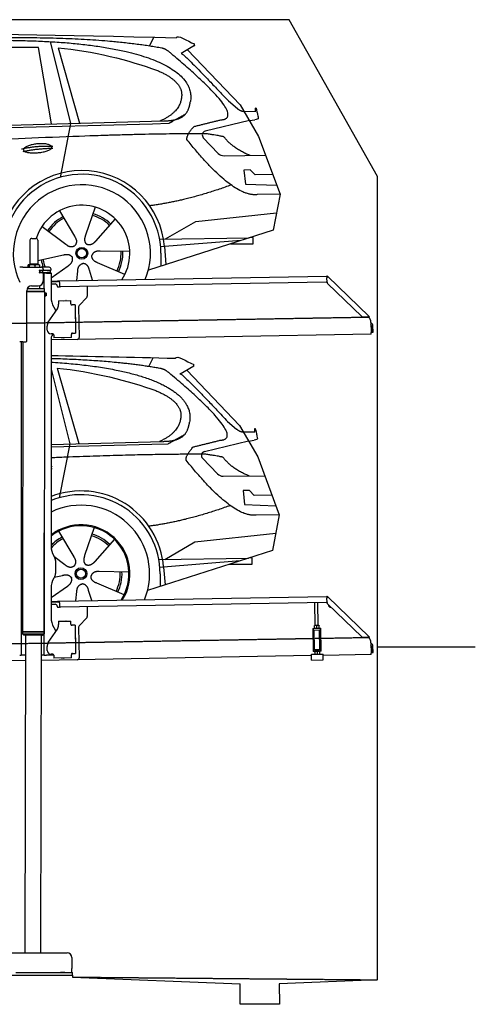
# Model space of a CAD drawing. Header units: millimetres. Extents: x 1073 to 6773, y 6341 to 11366.
# Tile 4 of 4: x 4448 to 6773, y 6341 to 11366. Entities that reach past the tile are written whole.
import ezdxf

# ---------------------------------------------------------------- set-up
doc = ezdxf.new("R2010")
doc.units = ezdxf.units.MM
doc.linetypes.add('GEN3', pattern=[6.25, 5, -1.25])
doc.layers.get('0').update_dxf_attribs({"lineweight": 25})
doc.layers.add('3', color=6, linetype='GEN3', lineweight=25)
doc.layers.add('Car', color=10, linetype='Continuous', lineweight=25)

msp = doc.modelspace()

# ---------------------------------------------------------------- linework, layer by layer
for p, q in [((5822.8, 11365.9), (2672.8, 11365.9)), ((6272.8, 10565.9), (5822.8, 11365.9)), ((6272.8, 8165.9), (6272.8, 10565.9)), ((4499.6, 10240), (4499.6, 10120)), ((4509.6, 10250), (4529.6, 10250)), ((4539.6, 10240), (4539.6, 10120)), ((4463.6, 10102.5), (4447.6, 10102.5)), ((4463.6, 10102.5), (4557.6, 10102.5)), ((4489.6, 10112.5), (4489.6, 10102.5)), ((4492.1, 10115), (4491.6, 10114.7)), ((4492.5, 10115), (4492.1, 10115)), ((4510.3, 10115), (4492.5, 10115)), ((4495.4, 10112.5), (4495.4, 10102.5)), ((4499.6, 10120), (4539.6, 10120)), ((4501.6, 10115), (4501.6, 10120)), ((4537.4, 10115), (4510.3, 10115)), ((4525.3, 10112.5), (4525.3, 10102.5)), ((4547.1, 10115), (4537.4, 10115)), ((4537.6, 10115), (4537.6, 10120)), ((4547.1, 10115), (4547.5, 10114.7)), ((4549.5, 10112.5), (4549.5, 10102.5)), ((4597.6, 10102.5), (4557.6, 10102.5)), ((4548.7, 10074), (4548.6, 10074)), ((4550.6, 10086), (4548.7, 10086)), ((4550.6, 10074), (4548.7, 10074)), ((4549.6, 10076.6), (4549.6, 10083.8)), ((4550.6, 10086), (4551.6, 10086)), ((4550.6, 10086), (4550.6, 10074)), ((4551.6, 10074), (4550.6, 10074)), ((4564.6, 10086), (4551.6, 10086)), ((4552.2, 10074), (4551.6, 10074)), ((4552.2, 10086.5), (4564.6, 10086.5)), ((4564.6, 10074), (4552.2, 10074)), ((4564.6, 10086), (4565.6, 10086)), ((4565.6, 10074), (4564.6, 10074)), ((4567.7, 10086), (4565.6, 10086)), ((4565.6, 10074), (4565.6, 10086)), ((4565.6, 10074), (4567.7, 10074)), ((4567.6, 10092.5), (4567.6, 10089.5)), ((4567.6, 10071), (4567.6, 10032.5)), ((4603.4, 10086), (4567.7, 10086)), ((4603.4, 10074), (4567.7, 10074)), ((4572.6, 9993.9), (4572.6, 10072.5)), ((4584.6, 10072.5), (4572.6, 10072.5)), ((4584.6, 10072.5), (4606.6, 10072.5)), ((4592.2, 10086.5), (4604.6, 10086.5)), ((4603.4, 10086), (4605.6, 10086)), ((4605.6, 10074), (4603.4, 10074)), ((4605.6, 10074), (4605.6, 10086)), ((4607.6, 10089.5), (4607.6, 10092.5)), ((4607.6, 10071.5), (4607.6, 9949.5)), ((4651, 10033), (6015.8, 10056.8)), ((6017, 10058.5), (6015.6, 10057.1)), ((6017.4, 10055.4), (6015.6, 10057.1)), ((6016, 10050), (6015.8, 10056.8)), ((6017, 10058.5), (6018.8, 10056.8)), ((6018.9, 10053.9), (6017.4, 10055.4)), ((6018.8, 10056.8), (6020.3, 10055.3)), ((6018.9, 10053.9), (6019.2, 10054.3)), ((6019.2, 10054.3), (6020.3, 10055.3)), ((6020.3, 10055.3), (6229.5, 9853.3)), ((4508.6, 10007.5), (4542.6, 10007.5)), ((4549.6, 9993.9), (4549.6, 10008.5)), ((4607.6, 10032.3), (4641, 10032.8)), ((4641.1, 10028.8), (4607.6, 10028.3)), ((4607.6, 10017.2), (4628.8, 10017.6)), ((4639, 10007.8), (4639, 10006.8)), ((4641, 10032.8), (4651, 10033)), ((4651.1, 10029), (4641.1, 10028.8)), ((4644.1, 10001.9), (4649.1, 10002)), ((4651.2, 10025), (4651, 10033)), ((4651.2, 10025), (4651.5, 10008)), ((6011.4, 10026.8), (4656.6, 10003.1)), ((4791.5, 10005.5), (4792.4, 9954.6)), ((6016.1, 10025.9), (6015.7, 10048.4)), ((6193, 9851), (6019.2, 10018.9)), ((4483.6, 9725.5), (4483.6, 9982.5)), ((4483.6, 9980.8), (4574.5, 9980.6)), ((4483.6, 9979), (4571.5, 9978.9)), ((4571.5, 9978.9), (4483.6, 9979)), ((4574.5, 9977.2), (4483.6, 9977.3)), ((4486.4, 9994), (4574.6, 9993.9)), ((4489.6, 9994), (4489.6, 9998.7)), ((4571.5, 9978.9), (4574.5, 9980.6)), ((4571.5, 9978.9), (4574.5, 9977.2)), ((4572.6, 9978.3), (4572.6, 9979.5)), ((4574.5, 9956.4), (4574.1, 9672.9)), ((4574.5, 9980.6), (4574.6, 9993.9)), ((4574.5, 9977.2), (4574.5, 9971.4)), ((4574.5, 9971.4), (4581.5, 9971.4)), ((4574.5, 9956.4), (4581.5, 9956.4)), ((4581.5, 9956.4), (4581.5, 9971.4)), ((4582.5, 9970.4), (4581.5, 9971.4)), ((4582.5, 9957.4), (4581.5, 9956.4)), ((4582.5, 9970.4), (4582.5, 9957.4)), ((4621, 9899.5), (4632.4, 9879.7)), ((4645.3, 9930.9), (4708.3, 9932)), ((4645.3, 9930.9), (4645.6, 9914.9)), ((4645.7, 9910.7), (4645.6, 9914.9)), ((4669.8, 9931.8), (4683.8, 9932.1)), ((4708.6, 9916), (4708.3, 9932)), ((4708.6, 9916), (4708.6, 9915)), ((4713.7, 9910.1), (4714.7, 9910.1)), ((4730.7, 9910.4), (4714.7, 9910.1)), ((4730.7, 9910.4), (4733.2, 9766.4)), ((4748.4, 9900.5), (4751.1, 9744.7)), ((4789.6, 9947.5), (4751.2, 9907.7)), ((4593.6, 9822.1), (4639.7, 9890.5)), ((6228.5, 9852.3), (6228.1, 9851.9)), ((6229.6, 9850.4), (6228.1, 9851.9)), ((6229.5, 9853.3), (6228.5, 9852.3)), ((6229.5, 9853.3), (6231, 9851.9)), ((6231.4, 9848.7), (6229.6, 9850.4)), ((6231, 9851.9), (6232.8, 9850.1)), ((6231.4, 9848.7), (6232.8, 9850.1)), ((4587.9, 9781.9), (4587.6, 9801.9)), ((4732.3, 9845.4), (4732.6, 9831.4)), ((6222.7, 9848.5), (6200.2, 9848.1)), ((6240, 9820), (6240.9, 9768.7)), ((6242.3, 9803.2), (6242.9, 9770.8)), ((6250.9, 9771), (6250.3, 9803.3)), ((4616.3, 9762.4), (4608.3, 9762.2)), ((4621.4, 9757.5), (4621.6, 9742.5)), ((4711.3, 9761), (4711.3, 9760)), ((4711.6, 9744), (4711.3, 9760)), ((4717.2, 9766.1), (4716.2, 9766.1)), ((4717.2, 9766.1), (4733.2, 9766.4)), ((6241, 9760.7), (4741.3, 9734.5)), ((6241, 9760.7), (6240.9, 9768.7)), ((6242.9, 9770.8), (6250.9, 9771)), ((4463.6, 9722.5), (4447.6, 9722.5)), ((4455.6, 9719.5), (4455.6, 9722.5)), ((4455.6, 9722.5), (4455.6, 8147.5)), ((4464.1, 9722.5), (4461.8, 8242.1)), ((4463.6, 9722.5), (4480.6, 9722.5)), ((4607.6, 9739.5), (4607.6, 9670.8)), ((4741.3, 9734.5), (4607.6, 9732.2)), ((4711.6, 9744), (4621.6, 9742.5)), ((4673.6, 9742.9), (4659.6, 9742.6)), ((4574, 9694.9), (4571.8, 8241.9)), ((4607.6, 9696.8), (4607.6, 8679.1)), ((4572.6, 8122.5), (4572.6, 8747)), ((4621, 8629.1), (4627.2, 8618.3)), ((4630.6, 8605.8), (4630.6, 8539.2)), ((4627.2, 8526.7), (4621, 8515.8)), ((4607.6, 8465.8), (4607.6, 8314.5)), ((4607.6, 8397.3), (4641, 8397.8)), ((4641.1, 8393.8), (4607.6, 8393.3)), ((4641, 8397.8), (4651, 8398)), ((4651.1, 8394), (4641.1, 8393.8)), ((4651, 8398), (6015.8, 8421.8)), ((4651.2, 8390), (4651, 8398)), ((6011.4, 8391.8), (4656.6, 8368.1)), ((6017, 8423.5), (6015.6, 8422.1)), ((6017.4, 8420.4), (6015.6, 8422.1)), ((6016.1, 8390.9), (6015.7, 8413.4)), ((6016, 8415), (6015.8, 8421.8)), ((6017, 8423.5), (6018.8, 8421.8)), ((6018.9, 8418.9), (6017.4, 8420.4)), ((6018.8, 8421.8), (6020.3, 8420.3)), ((6018.9, 8418.9), (6019.2, 8419.3)), ((6019.2, 8419.3), (6020.3, 8420.3)), ((6020.3, 8420.3), (6229.5, 8218.3)), ((4607.6, 8382.2), (4628.8, 8382.6)), ((4639, 8372.8), (4639, 8371.8)), ((4644.1, 8366.9), (4649.1, 8367)), ((4651.2, 8390), (4651.5, 8373)), ((4791.5, 8370.5), (4792.4, 8319.6)), ((5955.4, 8274.1), (5953.4, 8390.7)), ((5971.4, 8274.3), (5969.4, 8391)), ((6193, 8216), (6019.2, 8383.9)), ((4645.3, 8295.9), (4708.3, 8297)), ((4645.3, 8295.9), (4645.6, 8279.9)), ((4669.8, 8296.8), (4683.8, 8297.1)), ((4708.6, 8281), (4708.3, 8297)), ((4789.6, 8312.5), (4751.2, 8272.7)), ((4571.8, 8241.9), (4461.8, 8242.1)), ((4461.8, 8242.1), (4571.8, 8241.9)), ((4461.8, 8242.1), (4461.8, 8231.1)), ((4571.8, 8241.9), (4571.8, 8230.9)), ((4593.6, 8187.1), (4639.7, 8255.5)), ((4621, 8264.5), (4632.4, 8244.7)), ((4645.7, 8275.7), (4645.6, 8279.9)), ((4708.6, 8281), (4708.6, 8280)), ((4713.7, 8275.1), (4714.7, 8275.1)), ((4730.7, 8275.4), (4714.7, 8275.1)), ((4730.7, 8275.4), (4733.2, 8131.4)), ((4748.4, 8265.5), (4751.1, 8109.7)), ((5943.7, 8259), (5948.7, 8259.1)), ((5943.7, 8259), (5943.8, 8251.1)), ((5948.8, 8251.1), (5943.8, 8251.1)), ((5943.8, 8251.1), (5943.9, 8243.1)), ((5943.9, 8243.1), (5945.4, 8158.1)), ((5948.7, 8259.1), (5978.7, 8259.7)), ((5948.8, 8251.1), (5978.8, 8251.7)), ((5952.1, 8151.2), (5950.4, 8251.2)), ((5952.2, 8274), (5951.4, 8273.6)), ((5951.6, 8260.7), (5951.4, 8272.5)), ((5952.4, 8259.2), (5951.7, 8259.6)), ((5974.7, 8274.4), (5952.2, 8274)), ((5963.6, 8260.9), (5963.4, 8272.7)), ((5974.7, 8274.4), (5975.4, 8274)), ((5974.9, 8259.6), (5975.7, 8260)), ((5975.6, 8261.1), (5975.4, 8272.9)), ((5979, 8151.6), (5977.3, 8251.6)), ((5978.7, 8259.7), (5983.7, 8259.7)), ((5983.8, 8251.7), (5978.8, 8251.7)), ((5983.8, 8251.7), (5983.7, 8259.7)), ((5983.9, 8243.7), (5983.8, 8251.7)), ((5985.4, 8158.8), (5983.9, 8243.7)), ((4461.8, 8231.1), (4571.8, 8230.9)), ((4468.8, 8224.1), (4461.8, 8231.1)), ((4564.8, 8223.9), (4468.8, 8224.1)), ((4476.7, 8224), (4474.2, 6604)), ((4556.7, 8223.9), (4554.2, 6604)), ((4564.8, 8223.9), (4571.8, 8230.9)), ((4732.3, 8210.4), (4732.6, 8196.4)), ((6222.7, 8213.5), (6200.2, 8213.1)), ((6228.5, 8217.3), (6228.1, 8216.9)), ((6229.6, 8215.4), (6228.1, 8216.9)), ((6229.5, 8218.3), (6228.5, 8217.3)), ((6229.5, 8218.3), (6231, 8216.9)), ((6231.4, 8213.7), (6229.6, 8215.4)), ((6231, 8216.9), (6232.8, 8215.1)), ((6231.4, 8213.7), (6232.8, 8215.1)), ((6272.8, 6465.9), (6272.8, 8215.9)), ((4455.6, 8147.5), (4455.6, 8122.5)), ((4587.9, 8146.9), (4587.6, 8166.9)), ((5945.4, 8158.1), (5945.6, 8150.1)), ((5945.6, 8150.1), (5950.6, 8150.2)), ((5945.6, 8150.1), (5945.7, 8142.1)), ((5950.7, 8142.2), (5945.7, 8142.1)), ((5950.6, 8150.2), (5980.6, 8150.7)), ((5950.7, 8142.2), (5980.7, 8142.7)), ((5952.1, 8151.2), (5979, 8151.6)), ((5954.5, 8142.2), (5953.7, 8141.8)), ((5953.7, 8140.7), (5953.9, 8128.9)), ((5957.6, 8150.3), (5957.6, 8151.3)), ((5965.7, 8140.9), (5965.9, 8129.1)), ((5973.6, 8150.6), (5973.6, 8151.6)), ((5977, 8142.6), (5977.7, 8142.2)), ((5977.7, 8141.1), (5977.9, 8129.3)), ((5980.6, 8150.7), (5985.6, 8150.8)), ((5985.7, 8142.8), (5980.7, 8142.7)), ((5985.6, 8150.8), (5985.4, 8158.8)), ((5985.7, 8142.8), (5985.6, 8150.8)), ((6240, 8185), (6240.9, 8133.7)), ((6242.3, 8168.2), (6242.9, 8135.8)), ((6250.9, 8136), (6250.3, 8168.3)), ((6272.8, 8165.9), (6772.8, 8165.9)), ((4476.5, 8094.9), (1812.8, 8048.4)), ((4476.5, 8094.9), (4146.4, 8089.2)), ((4447.6, 8122.5), (4455.6, 8122.5)), ((4463.6, 8122.5), (4455.6, 8122.5)), ((4476.6, 8122.5), (4463.6, 8122.5)), ((4572.6, 8122.5), (4556.6, 8122.5)), ((4741.3, 8099.5), (4556.6, 8096.3)), ((4572.6, 8122.5), (4584.6, 8122.5)), ((4621.4, 8122.5), (4584.6, 8122.5)), ((4616.3, 8127.4), (4608.3, 8127.2)), ((4621.4, 8122.5), (4621.6, 8107.5)), ((4711.6, 8109), (4621.6, 8107.5)), ((4673.6, 8107.9), (4659.6, 8107.6)), ((4711.3, 8126), (4711.3, 8125)), ((4711.6, 8109), (4711.3, 8125)), ((4717.2, 8131.1), (4716.2, 8131.1)), ((4717.2, 8131.1), (4733.2, 8131.4)), ((5936.1, 8120.4), (4741.3, 8099.5)), ((5936, 8127.1), (5996, 8128.1)), ((5936.5, 8097.1), (5936, 8127.1)), ((5936.5, 8097.1), (5996.5, 8098.1)), ((5954.7, 8127.4), (5954, 8127.8)), ((5977.2, 8127.8), (5978, 8128.3)), ((5996.5, 8098.1), (5996, 8128.1)), ((6241, 8125.7), (5996.1, 8121.4)), ((6241, 8125.7), (6240.9, 8133.7)), ((6242.9, 8135.8), (6250.9, 8136)), ((4149, 6604), (4689, 6604)), ((4714, 6579), (4714, 6524)), ((3872.8, 6489), (4717.8, 6489)), ((4427.5, 6504), (4633, 6504)), ((4577.4, 6504), (4590.5, 6504)), ((4590.5, 6504), (4600.1, 6504)), ((4600.1, 6504), (4706.5, 6504)), ((4633, 6504), (4642.6, 6504)), ((4642.6, 6504), (4655.6, 6504)), ((4677.4, 6504), (4655.6, 6504)), ((4706.5, 6504), (4716.5, 6504)), ((4714, 6504), (4714, 6524)), ((4716.5, 6489), (4716.5, 6504)), ((4717.8, 6489), (4717.8, 6479.9)), ((4717.8, 6479.9), (5572.8, 6445.8)), ((5572.8, 6340.9), (5572.8, 6445.8)), ((6272.8, 6465.9), (5772.3, 6445.8)), ((5772.3, 6445.8), (5772.8, 6340.9)), ((5772.8, 6340.9), (5572.8, 6340.9))]:
    msp.add_line(p, q)
for centre, radius, start, end in [((4509.6, 10240), 10, 90, 180), ((4529.6, 10240), 10, 0, 90), ((4557.6, 10092.5), 10, 0, 90), ((4597.6, 10092.5), 10, 0, 90), ((4549.6, 10086.5), 1, 48.5904, 221.4096), ((4549.6, 10074), 1, 138.5904, 311.4096), ((4546.6, 10083.8), 3, 0, 41.4096), ((4546.6, 10076.6), 3, 318.5904, 0), ((4552.2, 10089.5), 3, 228.5904, 270), ((4552.2, 10071), 3, 90, 131.4096), ((4564.6, 10089.5), 3, 270, 0), ((4564.6, 10071), 3, 0, 90), ((4589.6, 10086.5), 1, 48.5904, 210), ((4589.6, 10074), 1, 180, 311.4096), ((4592.2, 10089.5), 3, 228.5904, 270), ((4592.2, 10071), 3, 90, 131.4096), ((4604.6, 10089.5), 3, 270, 0), ((4604.6, 10071), 3, 22.0009, 90), ((4606.6, 10071.5), 1, 0, 90), ((6020.7, 10048.5), 5, 129.2435, 181), ((4508.6, 9982.5), 25, 90, 180), ((4542.6, 10032.5), 25, 270, 0), ((4629, 10007.6), 10, 1, 91), ((4644, 10006.9), 5, 181, 271), ((4649, 10007), 5, 271, 327.7633), ((4656.5, 10008.1), 5, 181, 271), ((6011.3, 10031.8), 5, 271, 342.4709), ((6026.1, 10026.1), 10, 181, 226), ((4707.6, 9949.5), 100, 180, 210), ((4782.4, 9954.4), 10, 316, 1), ((4610.7, 9910), 35, 326, 1), ((4669.8, 9930.8), 1, 91, 151), ((4683.8, 9931.1), 1, 31, 91), ((4713.6, 9915.1), 5, 181, 271), ((4758.4, 9900.7), 10, 136, 181), ((6200, 9858.1), 10, 226, 271), ((6222.6, 9853.5), 5, 271, 322.7565), ((6190, 9819.1), 50, 1, 41.0686), ((4622.6, 9802.5), 35, 146, 181), ((4731.3, 9845.4), 1, 1, 61), ((4731.6, 9831.4), 1, 301, 1), ((6234.3, 9803), 16, 1, 68.9757), ((6234.3, 9803), 8, 1, 42.4096), ((4607.9, 9782.2), 20, 181, 271), ((4632.6, 9739.5), 25, 120.6872, 180), ((4616.4, 9757.4), 5, 12.537, 91), ((4716.3, 9761.1), 5, 91, 181), ((4480.6, 9725.5), 3, 270, 0), ((4659.6, 9743.6), 1, 211, 271), ((4673.6, 9743.9), 1, 271, 331), ((4741.1, 9744.5), 10, 271, 1), ((4571.6, 8723.5), 2, 60, 61.1039), ((4571.6, 8701.5), 2, 297.616, 300), ((4707.6, 8679.1), 100, 180, 210), ((4605.6, 8605.8), 25, 0, 30), ((4707.6, 8465.8), 100, 150, 180), ((4605.6, 8539.2), 25, 330, 0), ((6011.3, 8396.8), 5, 271, 342.4709), ((6020.7, 8413.5), 5, 129.2435, 181), ((4629, 8372.6), 10, 1, 91), ((4644, 8371.9), 5, 181, 271), ((4649, 8372), 5, 271, 327.7633), ((4656.5, 8373.1), 5, 181, 271), ((6026.1, 8391.1), 10, 181, 226), ((6035.1, 8379.7), 12.5, 175.968, 276.032), ((4707.6, 8314.5), 100, 180, 210), ((4669.8, 8295.8), 1, 91, 151), ((4683.8, 8296.1), 1, 31, 91), ((4782.4, 8319.4), 10, 316, 1), ((4571.6, 8273.5), 2, 60, 82.1586), ((4571.6, 8251.5), 2, 276.6849, 300), ((4610.7, 8275), 35, 326, 1), ((4713.6, 8280.1), 5, 181, 271), ((4758.4, 8265.7), 10, 136, 181), ((4731.3, 8210.4), 1, 1, 61), ((4731.6, 8196.4), 1, 301, 1), ((6200, 8223.1), 10, 226, 271), ((6222.6, 8218.5), 5, 271, 322.7565), ((6190, 8184.1), 50, 1, 41.0686), ((4622.6, 8167.5), 35, 146, 181), ((4607.9, 8147.2), 20, 181, 271), ((6234.3, 8168), 16, 1, 68.9757), ((6234.3, 8168), 8, 1, 42.4096), ((4616.4, 8122.4), 5, 12.537, 91), ((4659.6, 8108.6), 1, 211, 271), ((4673.6, 8108.9), 1, 271, 331), ((4716.3, 8126.1), 5, 91, 181), ((4741.1, 8109.5), 10, 271, 1), ((4689, 6579), 25, 0, 90)]:
    msp.add_arc(centre, radius, start, end)
for points, weights in [([(4492.5, 10115), (4491.2, 10115), (4489.6, 10112.5)], [1, 1.0379548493, 1]), ([(4495.4, 10112.5), (4493.9, 10115), (4492.5, 10115)], [1, 1.0379548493, 1]), ([(4510.3, 10115), (4503.4, 10115), (4495.4, 10112.5)], [1, 1.0379548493, 1]), ([(4525.3, 10112.5), (4517.3, 10115), (4510.3, 10115)], [1, 1.0379548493, 1]), ([(4537.4, 10115), (4531.8, 10115), (4525.3, 10112.5)], [1, 1.0379548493, 1]), ([(4549.5, 10112.5), (4543, 10115), (4537.4, 10115)], [1, 1.0379548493, 1]), ([(4547.5, 10114.7), (4548.4, 10114.2), (4549.5, 10112.5)], [1.01682908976, 1.02536255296, 1]), ([(5963.4, 8272.7), (5957.4, 8274.6), (5951.4, 8272.5)], [1, 1.15470053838, 1]), ([(5951.4, 8272.5), (5951.4, 8273.6), (5951.4, 8273.6)], [1, 1.07735026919, 1.07735026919]), ([(5951.6, 8260.7), (5957.7, 8258.8), (5963.6, 8260.9)], [1, 1.15470053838, 1]), ([(5951.7, 8259.6), (5951.7, 8259.6), (5951.6, 8260.7)], [1.07735026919, 1.07735026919, 1]), ([(5975.4, 8272.9), (5969.4, 8274.8), (5963.4, 8272.7)], [1, 1.15470053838, 1]), ([(5963.6, 8260.9), (5969.7, 8259), (5975.6, 8261.1)], [1, 1.15470053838, 1]), ([(5975.4, 8274), (5975.4, 8274), (5975.4, 8272.9)], [1.07735026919, 1.07735026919, 1]), ([(5975.6, 8261.1), (5975.7, 8260), (5975.7, 8260)], [1, 1.07735026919, 1.07735026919]), ([(5965.7, 8140.9), (5959.7, 8142.8), (5953.7, 8140.7)], [1, 1.15470053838, 1]), ([(5953.7, 8140.7), (5953.7, 8141.8), (5953.7, 8141.8)], [1, 1.07735026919, 1.07735026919]), ([(5977.7, 8141.1), (5971.7, 8143), (5965.7, 8140.9)], [1, 1.15470053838, 1]), ([(5977.7, 8142.2), (5977.7, 8142.2), (5977.7, 8141.1)], [1.07735026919, 1.07735026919, 1]), ([(5953.9, 8128.9), (5960, 8127), (5965.9, 8129.1)], [1, 1.15470053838, 1]), ([(5954, 8127.8), (5954, 8127.8), (5953.9, 8128.9)], [1.07735026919, 1.07735026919, 1]), ([(5965.9, 8129.1), (5972, 8127.2), (5977.9, 8129.3)], [1, 1.15470053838, 1]), ([(5977.9, 8129.3), (5978, 8128.3), (5978, 8128.3)], [1, 1.07735026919, 1.07735026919])]:
    msp.add_rational_spline(points, weights, degree=2)
for points, knots in [([(6017.3, 10052.1), (6017.1, 10052.2), (6017, 10052.2), (6016.5, 10052.5), (6016.3, 10052.6), (6016.1, 10052.7), (6016, 10052.7), (6015.9, 10052.8), (6015.9, 10052.8), (6015.9, 10052.8)], [0.5739587, 0.5739587, 0.5739587, 0.5739587, 0.6092825, 0.6092825, 0.6845767, 0.6845767, 0.7347196, 0.7347196, 0.7882871, 0.7882871, 0.7882871, 0.7882871]), ([(6018.4, 10053.1), (6018.3, 10053), (6018.1, 10052.9), (6017.8, 10052.6), (6017.7, 10052.5), (6017.6, 10052.4)], [0, 0, 0, 0, 0.0561983, 0.0561983, 0.1123863, 0.1123863, 0.1123863, 0.1123863]), ([(6020.3, 10055.3), (6020.3, 10055.3), (6020.3, 10055.2), (6020.4, 10055), (6020.3, 10054.8), (6019.9, 10054.4), (6019.7, 10054.2), (6019.3, 10053.8), (6019.1, 10053.6), (6018.8, 10053.4), (6018.6, 10053.2), (6018.4, 10053.1)], [0, 0, 0, 0, 0.0783959, 0.0783959, 0.2325433, 0.2325433, 0.3832567, 0.3832567, 0.4558696, 0.4558696, 0.5284931, 0.5284931, 0.5284931, 0.5284931]), ([(6019, 10053.5), (6019, 10053.6), (6019, 10053.7), (6019, 10053.8), (6019, 10053.8), (6018.9, 10053.8), (6018.9, 10053.9), (6018.9, 10053.9)], [0.170101, 0.170101, 0.170101, 0.170101, 0.2190838, 0.2190838, 0.2443424, 0.2443424, 0.2702641, 0.2702641, 0.2702641, 0.2702641]), ([(4574.5, 9971.4), (4574.5, 9971.4), (4574.5, 9971.2), (4574.4, 9970.4), (4574.3, 9969.9), (4574.2, 9968.5), (4574.1, 9967.7), (4574, 9965.8), (4574, 9964.8), (4574, 9963.9)], [3.394726, 3.394726, 3.394726, 3.394726, 3.677618, 3.677618, 3.96051, 3.96051, 4.243406, 4.243406, 4.526301, 4.526301, 4.526301, 4.526301]), ([(4574, 9963.9), (4574, 9963), (4574, 9961.9), (4574.1, 9960.1), (4574.2, 9959.3), (4574.3, 9957.9), (4574.4, 9957.3), (4574.5, 9956.6), (4574.5, 9956.4), (4574.5, 9956.4)], [0, 0, 0, 0, 0.282896, 0.282896, 0.565791, 0.565791, 0.848683, 0.848683, 1.131575, 1.131575, 1.131575, 1.131575]), ([(6226.6, 9850.5), (6226.7, 9850.7), (6226.8, 9850.8), (6227.1, 9851.1), (6227.2, 9851.2), (6227.3, 9851.4)], [0, 0, 0, 0, 0.0559258, 0.0559258, 0.1118618, 0.1118618, 0.1118618, 0.1118618]), ([(6227.3, 9851.4), (6227.4, 9851.6), (6227.6, 9851.8), (6228, 9852.3), (6228.2, 9852.6), (6228.7, 9853.1), (6228.9, 9853.3), (6229.2, 9853.4), (6229.2, 9853.4), (6229.4, 9853.4), (6229.4, 9853.4), (6229.5, 9853.3)], [0, 0, 0, 0, 0.0765895, 0.0765895, 0.2269961, 0.2269961, 0.3763352, 0.3763352, 0.4507859, 0.4507859, 0.5253306, 0.5253306, 0.5253306, 0.5253306]), ([(6228.1, 9851.9), (6228, 9851.9), (6228, 9852), (6227.9, 9852), (6227.8, 9852), (6227.7, 9852)], [0, 0, 0, 0, 0.0395192, 0.0395192, 0.1013995, 0.1013995, 0.1013995, 0.1013995]), ([(6017.3, 8417.1), (6017.1, 8417.2), (6017, 8417.2), (6016.5, 8417.5), (6016.3, 8417.6), (6016.1, 8417.7), (6016, 8417.7), (6015.9, 8417.8), (6015.9, 8417.8), (6015.9, 8417.8)], [0.5739587, 0.5739587, 0.5739587, 0.5739587, 0.6092825, 0.6092825, 0.6845767, 0.6845767, 0.7347196, 0.7347196, 0.7882871, 0.7882871, 0.7882871, 0.7882871]), ([(6018.4, 8418.1), (6018.3, 8418), (6018.1, 8417.9), (6017.8, 8417.6), (6017.7, 8417.5), (6017.6, 8417.4)], [0, 0, 0, 0, 0.0561983, 0.0561983, 0.1123863, 0.1123863, 0.1123863, 0.1123863]), ([(6020.3, 8420.3), (6020.3, 8420.3), (6020.3, 8420.2), (6020.4, 8420), (6020.3, 8419.8), (6019.9, 8419.4), (6019.7, 8419.2), (6019.3, 8418.8), (6019.1, 8418.6), (6018.8, 8418.4), (6018.6, 8418.2), (6018.4, 8418.1)], [0, 0, 0, 0, 0.0783959, 0.0783959, 0.2325433, 0.2325433, 0.3832567, 0.3832567, 0.4558696, 0.4558696, 0.5284931, 0.5284931, 0.5284931, 0.5284931]), ([(6019, 8418.5), (6019, 8418.6), (6019, 8418.7), (6019, 8418.8), (6019, 8418.8), (6018.9, 8418.8), (6018.9, 8418.9), (6018.9, 8418.9)], [0.170101, 0.170101, 0.170101, 0.170101, 0.2190838, 0.2190838, 0.2443424, 0.2443424, 0.2702641, 0.2702641, 0.2702641, 0.2702641]), ([(6226.6, 8215.5), (6226.7, 8215.7), (6226.8, 8215.8), (6227.1, 8216.1), (6227.2, 8216.2), (6227.3, 8216.4)], [0, 0, 0, 0, 0.0559258, 0.0559258, 0.1118618, 0.1118618, 0.1118618, 0.1118618]), ([(6227.3, 8216.4), (6227.4, 8216.6), (6227.6, 8216.8), (6228, 8217.3), (6228.2, 8217.6), (6228.7, 8218.1), (6228.9, 8218.3), (6229.2, 8218.4), (6229.2, 8218.4), (6229.4, 8218.4), (6229.4, 8218.4), (6229.5, 8218.3)], [0, 0, 0, 0, 0.0765895, 0.0765895, 0.2269961, 0.2269961, 0.3763352, 0.3763352, 0.4507859, 0.4507859, 0.5253306, 0.5253306, 0.5253306, 0.5253306]), ([(6228.1, 8216.9), (6228, 8216.9), (6228, 8217), (6227.9, 8217), (6227.8, 8217), (6227.7, 8217)], [0, 0, 0, 0, 0.0395192, 0.0395192, 0.1013995, 0.1013995, 0.1013995, 0.1013995])]:
    msp.add_open_spline(points, degree=3, knots=knots)
for points in [[(4621.4, 9757.5), (4621.3, 9757.8), (4621.3, 9758.1), (4621.2, 9758.4)], [(4621.4, 8122.5), (4621.3, 8122.8), (4621.3, 8123.1), (4621.2, 8123.4)]]:
    msp.add_open_spline(points, degree=3)
at = {"layer": '3'}
for p, q in [((1175.3, 9760.3), (6230.5, 9848.5)), ((1175.3, 8125.3), (6230.4, 8213.5)), ((4717.8, 6479.9), (6272.8, 6465.9))]:
    msp.add_line(p, q, dxfattribs=at)
at = {"layer": 'Car'}
for p, q in [((5110.4, 11231.1), (5132, 11276.2)), ((4543.5, 11224.5), (3841.8, 11222.2)), ((4609.9, 10833.8), (4543.5, 11224.5)), ((4602.7, 11253.9), (4707.1, 10836.4)), ((4643.2, 11222.1), (4753.1, 10837.6)), ((5340.4, 11233.6), (5271, 11193.2)), ((5303.9, 11212.3), (5573.3, 10931.1)), ((5512.6, 10951.1), (5558.9, 10912.1)), ((5573.3, 10931.1), (5666.7, 10770.5)), ((5587.6, 10898.1), (5651.9, 10898.4)), ((5620, 10850.8), (5647.6, 10855.3)), ((2483.7, 10767.1), (5126.1, 10834.3)), ((2530.4, 10777.2), (5181.4, 10849.3)), ((4707.1, 10836.4), (4653.5, 10561.2)), ((5126.1, 10834.3), (5209, 10837.2)), ((5620, 10850.8), (5394.5, 10796.9)), ((5384.7, 10763.6), (5461.2, 10683.7)), ((5666.7, 10770.5), (5776.3, 10474.7)), ((5490.6, 10671.4), (5702.3, 10674.3)), ((5624.4, 10598.9), (5591.7, 10598.3)), ((5591.7, 10598.3), (5599.8, 10526.9)), ((5648.6, 10573.5), (5624.4, 10598.9)), ((5739.1, 10575.1), (5648.6, 10573.5)), ((5599.8, 10526.9), (5759.1, 10521.2)), ((5776.3, 10474.7), (5659.4, 10473.1)), ((5776.3, 10474.7), (5741.6, 10292.1)), ((4832.3, 10409.4), (4783.3, 10266.1)), ((4650.4, 10390.8), (4727.4, 10260.4)), ((5345.7, 10336.6), (5758.4, 10381)), ((4561.5, 10311.2), (4682.6, 10220.4)), ((4935.5, 10349.4), (4835.2, 10236)), ((5192, 10247), (5345.7, 10336.6)), ((5741.6, 10292.1), (5104.3, 10088.2)), ((5161.6, 10246.6), (5619, 10252.9)), ((5638.7, 10254.9), (5625.3, 10254.9)), ((5638.8, 10222.2), (5638.7, 10254.9)), ((5186.2, 10207.7), (5167, 10206.2)), ((5577.3, 10239.6), (5186.2, 10207.7)), ((5186.2, 10207.7), (5193.6, 10116.7)), ((5522.9, 10222.2), (5638.8, 10222.2)), ((4539.6, 10136.2), (4670.8, 10165.4)), ((5009.3, 10182.2), (4857.9, 10184.5)), ((5168.3, 10173.7), (5168.3, 10108.7)), ((4607.6, 10049), (4695, 10110.5)), ((4984.2, 10065.6), (4845.3, 10125.8)), ((4739.1, 10034.5), (4743.7, 10082.2)), ((4819.5, 10036), (4803.4, 10088.3)), ((5106.4, 9595.7), (5128, 9640.7)), ((5336.4, 9598), (5267, 9557.6)), ((4607.6, 9583), (4703, 9201)), ((4639.2, 9586.7), (4748.9, 9202.3)), ((5299.9, 9576.8), (5569.2, 9295.4)), ((5508.5, 9315.5), (5554.8, 9276.4)), ((5569.2, 9295.4), (5662.6, 9134.9)), ((5583.5, 9262.5), (5647.8, 9262.7)), ((4607.6, 9198.4), (5177.3, 9213.8)), ((4607.6, 9185.9), (5122, 9198.8)), ((4703, 9201), (4649.3, 8925.8)), ((5122, 9198.8), (5204.9, 9201.7)), ((5615.9, 9215.2), (5390.4, 9161.3)), ((5615.9, 9215.2), (5643.5, 9219.6)), ((5380.6, 9128.1), (5457, 9048.2)), ((5662.6, 9134.9), (5772.1, 8839.1)), ((5486.5, 9035.8), (5698.2, 9038.7)), ((5620.2, 8963.2), (5587.6, 8962.7)), ((5587.6, 8962.7), (5595.7, 8891.3)), ((5644.4, 8937.8), (5620.2, 8963.2)), ((5734.9, 8939.4), (5644.4, 8937.8)), ((5595.7, 8891.3), (5754.9, 8885.5)), ((5772.1, 8839.1), (5655.2, 8837.5)), ((5772.1, 8839.1), (5737.3, 8656.5)), ((4646.2, 8755.5), (4723.1, 8625)), ((4828.1, 8774), (4779, 8630.7)), ((5341.5, 8701), (5754.2, 8745.3)), ((4931.2, 8714), (4830.9, 8600.5)), ((5187.7, 8611.5), (5341.5, 8701)), ((5737.3, 8656.5), (5100, 8452.7)), ((4622, 8627.3), (4678.4, 8585)), ((5157.3, 8611.1), (5614.7, 8617.3)), ((5573, 8604), (5181.9, 8572.2)), ((5634.5, 8619.3), (5621, 8619.3)), ((5634.5, 8586.6), (5634.5, 8619.3)), ((5005, 8546.8), (4853.6, 8549.1)), ((5181.9, 8572.2), (5162.7, 8570.7)), ((5181.9, 8572.2), (5189.3, 8481.2)), ((5518.7, 8586.6), (5634.5, 8586.6)), ((4623.7, 8520.5), (4666.5, 8530)), ((5164, 8538.2), (5164, 8473.2)), ((4607.6, 8416.6), (4690.7, 8475.1)), ((4734.8, 8399.5), (4739.3, 8446.9)), ((4815.1, 8400.9), (4799.1, 8452.9)), ((4979.9, 8430.1), (4841, 8490.4))]:
    msp.add_line(p, q, dxfattribs=at)
for centre, radius in [((4764.5, 10174), 30.1), ((4764.5, 10174), 23.6), ((4760.2, 8538.6), 30.1), ((4760.2, 8538.6), 23.6)]:
    msp.add_circle(centre, radius, dxfattribs=at)
for centre, radius, start, end in [((5399.1, 10777.5), 20, 103.4378, 223.7493), ((5490.1, 10711.4), 40, 223.7493, 270.7881), ((4764.9, 10173.5), 422.7, 4.6524, 165.2146), ((4764.9, 10173.5), 403.4, 0.0335, 193.9332), ((4764.9, 10173.5), 350, 337.7002, 204.9595), ((4764.5, 10174), 245, 326.4457, 161.9726), ((4764.5, 10174), 209.6, 117.264, 146.4015), ((4764.5, 10174), 200.6, 117.1172, 146.5483), ((4764.5, 10174), 200.6, 45.1172, 74.5483), ((4764.5, 10174), 209.6, 45.264, 74.4015), ((4764.5, 10174), 200.6, 333.1172, 2.5483), ((4764.5, 10174), 209.6, 333.264, 2.4015), ((4764.5, 10174), 209.6, 189.264, 199.9398), ((4764.5, 10174), 200.6, 189.1172, 200.8739), ((5395, 9141.9), 20, 103.4219, 223.7335), ((5485.9, 9075.8), 40, 223.7335, 270.7723), ((4760.6, 8538.1), 422.7, 4.6366, 111.2246), ((4760.6, 8538.1), 403.4, 0.0177, 112.2925), ((4760.6, 8538.1), 350, 337.7571, 115.9267), ((4760.6, 8538.1), 250, 327.4625, 127.7422), ((4760.2, 8538.6), 245, 326.5363, 128.5266), ((4760.2, 8538.6), 209.6, 117.2482, 136.7141), ((4760.2, 8538.6), 200.6, 117.1014, 139.3061), ((4760.2, 8538.6), 200.6, 45.1014, 74.5325), ((4760.2, 8538.6), 209.6, 45.2482, 74.3856), ((4760.2, 8538.6), 200.6, 333.1014, 2.5325), ((4760.2, 8538.6), 209.6, 333.2482, 2.3856)]:
    msp.add_arc(centre, radius, start, end, dxfattribs=at)
for points, degree in [([(2901.5, 11225.7), (3312.1, 11304.4), (4072.4, 11305.2), (5245.7, 11273.2)], 3), ([(5172.2, 11220.9), (4870.1, 11275.4), (4395.6, 11273.2)], 2), ([(5245.7, 11273.2), (5253.7, 11292.8), (5301.7, 11257), (5339.5, 11242.1)], 3), ([(4643.2, 11222.1), (4815.3, 11208.5), (5012.4, 11157.3), (5146.5, 11108.2)], 3), ([(5222.4, 11191.3), (5196, 11216.6), (5172.2, 11220.9)], 2), ([(5340.4, 11233.6), (5342, 11235.2), (5337.5, 11237.3), (5342, 11241.1), (5339.5, 11242.1)], 4), ([(5473.9, 10854.8), (5614.6, 10862.2), (5222.4, 11191.3)], 2), ([(5271, 11193.2), (5275.1, 11204), (5512.6, 10951.1)], 2), ([(5146.5, 11108.2), (5263.1, 11060.3), (5273.9, 10994.3)], 2), ([(5273.9, 10994.3), (5281.1, 10900), (5164.7, 10848.8)], 2), ([(5181.4, 10849.3), (5231.4, 10850.6), (5299, 10854.2), (5311.2, 10904.2), (5318.7, 10947.6)], 4), ([(5558.9, 10912.1), (5567.3, 10905), (5585.3, 10895.2), (5589.8, 10897.8), (5591.7, 10899.4)], 4), ([(5651.9, 10898.4), (5649.2, 10946.3), (5665.1, 10863.3)], 2), ([(5209, 10837.2), (5239, 10854), (5294.1, 10884.9)], 2), ([(5337.3, 10821), (5473.9, 10854.8)], 1), ([(5665.1, 10863.3), (5665.4, 10859.6), (5657.7, 10856.9), (5647.6, 10855.3)], 3), ([(5300.8, 10753.9), (5298.1, 10778), (5337.3, 10821)], 2), ([(5401.8, 10783.4), (4525, 10788.5), (2095.7, 10611.5)], 2), ([(5659.4, 10473.1), (5536.6, 10458.2), (5300.8, 10753.9)], 2), ([(5490, 10767.4), (5488.6, 10770.4), (5401.8, 10783.4)], 2), ([(5623.1, 10673.2), (5536.8, 10706.8), (5490, 10767.4)], 2), ([(4457.6, 10706.2), (4532.7, 10724.4), (4616.3, 10720.1)], 2), ([(4465, 10693.5), (4538.8, 10709.3), (4616.7, 10710)], 2), ([(5526.6, 10522.2), (5303.3, 10440.8), (5110.9, 10416.3)], 2), ([(4727.4, 10260.4), (4745.9, 10234.3), (4729.5, 10213.1)], 2), ([(4783.3, 10266.1), (4779, 10253.5), (4775.3, 10239.4), (4779.9, 10225.7), (4790.8, 10219.3)], 4), ([(4682.6, 10220.4), (4706.5, 10199.1), (4729.5, 10213.1)], 2), ([(4835.2, 10236), (4826.4, 10226), (4815.9, 10215.8), (4801.7, 10213), (4790.8, 10219.3)], 4), ([(4670.8, 10165.4), (4701.3, 10174.9), (4716.5, 10152.8)], 2), ([(4695, 10110.5), (4722.6, 10126.6), (4716.5, 10152.8)], 2), ([(4857.9, 10184.5), (4826.1, 10187.7), (4815.7, 10162.9)], 2), ([(4845.3, 10125.8), (4815, 10136.1), (4815.7, 10162.9)], 2), ([(4743.7, 10082.2), (4744, 10114.2), (4769.8, 10121.8)], 2), ([(4803.4, 10088.3), (4796.6, 10119.6), (4769.8, 10121.8)], 2), ([(4607.6, 9652.4), (4803.8, 9648.9), (5015, 9643.9), (5241.7, 9637.7)], 3), ([(5241.7, 9637.7), (5249.7, 9657.3), (5297.7, 9621.4), (5335.5, 9606.6)], 3), ([(5168.2, 9585.3), (4937.9, 9627), (4607.6, 9635.7)], 2), ([(4607.6, 9618.1), (4898.2, 9600.6), (5144.6, 9554.6), (5340.5, 9462.1), (5314.6, 9312.1)], 4), ([(5336.4, 9598), (5338, 9599.7), (5333.5, 9601.8), (5338, 9605.6), (5335.5, 9606.6)], 4), ([(4639.2, 9586.7), (4811.3, 9573.1), (5008.3, 9521.8), (5142.5, 9472.7)], 3), ([(5218.4, 9555.8), (5192, 9581.1), (5168.2, 9585.3)], 2), ([(5469.8, 9219.2), (5610.5, 9226.6), (5218.4, 9555.8)], 2), ([(5267, 9557.6), (5271.1, 9568.4), (5508.5, 9315.5)], 2), ([(5142.5, 9472.7), (5259, 9424.8), (5269.8, 9358.8)], 2), ([(5269.8, 9358.8), (5277.1, 9264.4), (5160.6, 9213.3)], 2), ([(5177.3, 9213.8), (5227.3, 9215.1), (5294.9, 9218.6), (5307.1, 9268.7), (5314.6, 9312.1)], 4), ([(5204.9, 9201.7), (5234.9, 9218.5), (5290, 9249.3)], 2), ([(5554.8, 9276.4), (5563.2, 9269.3), (5581.2, 9259.6), (5585.7, 9262.2), (5587.6, 9263.7)], 4), ([(5647.8, 9262.7), (5645.1, 9310.7), (5661, 9227.6)], 2), ([(5333.2, 9185.5), (5469.8, 9219.2)], 1), ([(5661, 9227.6), (5661.3, 9223.9), (5653.6, 9221.3), (5643.5, 9219.6)], 3), ([(5397.7, 9147.9), (5095.1, 9149.7), (4607.6, 9129.9)], 2), ([(5296.7, 9118.4), (5294, 9142.5), (5333.2, 9185.5)], 2), ([(5485.9, 9131.8), (5484.5, 9134.8), (5397.7, 9147.9)], 2), ([(5655.2, 8837.5), (5532.4, 8822.6), (5296.7, 9118.4)], 2), ([(5618.9, 9037.6), (5532.7, 9071.2), (5485.9, 9131.8)], 2), ([(4607.6, 9084.9), (4609.9, 9084.8), (4612.2, 9084.7)], 2), ([(4607.6, 9074.6), (4610.1, 9074.6), (4612.5, 9074.6)], 2), ([(5522.4, 8886.6), (5299.1, 8805.3), (5106.7, 8780.8)], 2), ([(4723.1, 8625), (4741.6, 8598.9), (4725.2, 8577.7)], 2), ([(4779, 8630.7), (4774.7, 8618.1), (4771, 8604), (4775.6, 8590.3), (4786.5, 8583.9)], 4), ([(4830.9, 8600.5), (4822.1, 8590.5), (4811.7, 8580.3), (4797.5, 8577.6), (4786.5, 8583.9)], 4), ([(4678.4, 8585), (4702.2, 8563.7), (4725.2, 8577.7)], 2), ([(4853.6, 8549.1), (4821.8, 8552.3), (4811.5, 8527.5)], 2), ([(4666.5, 8530), (4697, 8539.6), (4712.2, 8517.4)], 2), ([(4690.7, 8475.1), (4718.3, 8491.3), (4712.2, 8517.4)], 2), ([(4841, 8490.4), (4810.7, 8500.7), (4811.5, 8527.5)], 2), ([(4739.3, 8446.9), (4739.7, 8478.8), (4765.5, 8486.4)], 2), ([(4799.1, 8452.9), (4792.3, 8484.2), (4765.5, 8486.4)], 2)]:
    msp.add_open_spline(points, degree=degree, dxfattribs=at)
for points, degree, knots in [([(3071.4, 11216.5), (3098.3, 11218), (3237.2, 11224.8), (4257.7, 11272.1), (4877.9, 11282.2), (5351, 11134.9), (5318.7, 10947.6)], 4, [0.0821318, 0.0821318, 0.0821318, 0.0821318, 0.0821318, 0.258851, 0.508851, 1, 1, 1, 1, 1]), ([(4466.6, 10701), (4465.6, 10709.3), (4486.3, 10726), (4568.6, 10747.5), (4662.2, 10716.1), (4576.4, 10683), (4491.7, 10682.1), (4467.6, 10692.8), (4466.6, 10701)], 5, [0, 0, 0, 0, 0, 0, 0.300106, 0.500106, 0.700106, 1, 1, 1, 1, 1, 1])]:
    msp.add_open_spline(points, degree=degree, knots=knots, dxfattribs=at)

doc.saveas('drawing.dxf')
